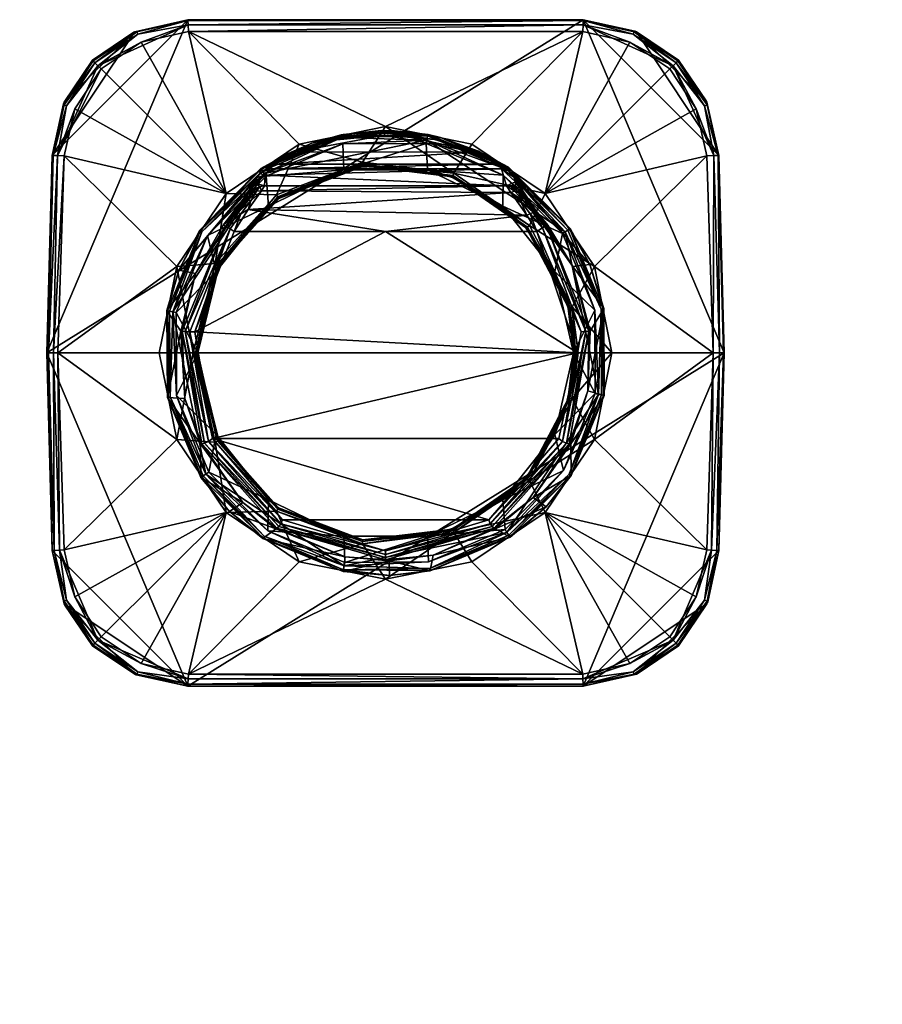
# Model space of a CAD drawing. Header units: centimetres. Extents: x -20.5 to 9.3, y -17.3 to 11.
# Tile 8 of 9: x -9.6 to -0.1, y 0.2 to 11. Entities that reach past the tile are written whole.
import ezdxf

# ---------------------------------------------------------------- set-up
doc = ezdxf.new("R2010")
doc.units = ezdxf.units.CM
doc.layers.get('0').update_dxf_attribs({"true_color": 0x5890e1})

msp = doc.modelspace()

# ---------------------------------------------------------------- meshes
at = {"color": 214, "true_color": 0xb11c95}
mesh = msp.add_polyface(dxfattribs=at)
corners = [(-13.246, 9.483, 4.106), (-14.182, 8.381, 4.232), (-13.176, 7.325, 4.115), (-13.113, 9.489, 2.971), (-13.113, 9.489, 3.955), (-13.056, 7.325, 2.971), (-13.056, 7.325, 3.966), (-14.6, 10.975, 2.971), (-14.017, 10.843, 2.971), (-13.246, 10.071, 2.971), (-13.556, 10.532, 2.971), (-13.113, 5.161, 2.971), (-13.244, 10.044, 4.005), (-13.582, 10.503, 4.054), (-13.272, 10.033, 4.054), (-13.123, 9.489, 4.008), (-13.171, 9.487, 4.074), (-13.253, 10.088, 3.952), (-13.562, 10.524, 4.005), (-13.556, 10.532, 3.952), (-13.614, 10.471, 4.088), (-13.651, 10.436, 4.104), (-13.362, 9.998, 4.104), (-13.387, 9.966, 4.081), (-13.064, 7.325, 4.017), (-13.108, 7.325, 4.08), (-13.113, 5.161, 3.955), (-13.135, 5.161, 4.033), (-13.194, 5.163, 4.089), (-9.296, 7.325, 2.971), (-9.296, 7.325, 3.966), (-9.239, 9.489, 2.971), (-9.239, 9.489, 3.955), (-9.239, 5.161, 3.955), (-9.115, 10.052, 3.952), (-9.106, 10.071, 2.971), (-9.229, 9.489, 4.008), (-9.277, 7.325, 4.04), (-9.181, 9.487, 4.074), (-9.223, 7.325, 4.096), (-9.106, 9.483, 4.106), (-9.175, 7.325, 4.115), (-9.108, 10.044, 4.005), (-9.08, 10.033, 4.054), (-9.158, 5.163, 4.089), (-9.217, 5.161, 4.033), (-14.035, 10.85, 3.954)]
mesh.append_faces([[corners[k] for k in face] for face in [(0, 1, 2), (3, 4, 5), (5, 4, 6), (5, 7, 3), (3, 8, 9), (9, 8, 10), (5, 6, 11), (12, 13, 14), (15, 14, 16), (15, 12, 14), (15, 4, 12), (12, 4, 17), (18, 17, 19), (20, 21, 22), (16, 22, 0), (23, 20, 22), (14, 20, 23), (20, 14, 13), (13, 12, 18), (18, 12, 17), (6, 4, 24), (24, 4, 15), (25, 15, 16), (2, 16, 0), (2, 25, 16), (25, 24, 15), (6, 24, 26), (27, 24, 25), (28, 25, 2), (29, 30, 31), (31, 30, 32), (29, 33, 30), (32, 34, 31), (31, 34, 35), (32, 30, 36), (36, 30, 37), (38, 37, 39), (40, 39, 41), (40, 38, 39), (38, 36, 37), (34, 32, 42), (38, 43, 36), (32, 36, 42), (42, 36, 43), (44, 41, 39), (45, 39, 37), (33, 37, 30), (22, 16, 23), (23, 16, 14)]], dxfattribs={"color": 214})
mesh.append_faces([[corners[k] for k in face] for face in [(17, 4, 3), (3, 9, 17), (19, 17, 9), (9, 10, 19), (46, 19, 10)]], dxfattribs={"vtx2": -1, "color": 214})
mesh = msp.add_polyface(dxfattribs=at)
corners = [(-7.339, 8.715, 9.037), (-7.781, 7.561, 9.175), (-7.288, 8.685, 9.088), (-7.67, 8.196, 9.034), (-7.815, 7.563, 9.127), (-7.366, 8.723, 8.963), (-7.677, 7.557, 9.216), (-7.246, 8.655, 9.102), (-6.965, 9.292, 6.523), (-7.623, 8.668, 4.444), (-7.852, 8.23, 4.444), (-6.994, 9.246, 7.027), (-7.011, 9.184, 7.787), (-7.617, 8.664, 4.407), (-6.936, 9.32, 4.372), (-7.598, 8.652, 4.372), (-6.953, 9.345, 4.444), (-7.975, 7.786, 4.407), (-7.953, 7.782, 4.372), (-7.919, 7.775, 4.349), (-6.917, 9.292, 4.349), (-7.538, 8.612, 4.342), (-7.442, 8.217, 4.342), (-7.882, 7.768, 4.342), (-7.335, 9.073, 4.241), (-7.875, 8.272, 4.241), (-7.452, 8.303, 4.241), (-9.106, 10.071, 2.971), (-8.335, 10.843, 2.971), (-9.239, 9.489, 2.971), (-8.796, 10.532, 2.971), (-7.752, 10.975, 2.971), (-9.296, 7.325, 2.971), (-9.115, 10.052, 3.952), (-8.797, 10.531, 3.952), (-8.343, 10.839, 3.954), (-7.752, 10.975, 3.958), (-7.747, 10.845, 4.108), (-8.263, 10.728, 4.105), (-8.701, 10.436, 4.104), (-8.99, 9.998, 4.104), (-9.106, 9.483, 4.106), (-9.175, 7.325, 4.115), (-8.79, 10.524, 4.005), (-9.108, 10.044, 4.005), (-8.77, 10.503, 4.054), (-8.31, 10.843, 4.006), (-8.299, 10.817, 4.055), (-7.752, 10.966, 4.011), (-7.75, 10.919, 4.076), (-8.737, 10.471, 4.088), (-9.181, 9.487, 4.074), (-9.08, 10.033, 4.054)]
mesh.append_faces([[corners[k] for k in face] for face in [(0, 1, 2), (0, 3, 4), (0, 5, 3), (2, 6, 7), (8, 9, 10), (11, 10, 3), (3, 5, 12), (13, 14, 15), (13, 10, 9), (16, 13, 9), (10, 13, 17), (15, 18, 13), (19, 15, 20), (21, 19, 20), (21, 22, 23), (24, 25, 26), (27, 28, 29), (27, 30, 28), (28, 31, 29), (29, 31, 32), (27, 33, 34), (30, 34, 35), (28, 35, 36), (31, 28, 36), (28, 30, 35), (30, 27, 34), (24, 37, 38), (39, 24, 38), (39, 40, 24), (24, 40, 41), (25, 41, 42), (25, 24, 41), (43, 44, 45), (46, 45, 47), (48, 47, 49), (48, 46, 47), (48, 36, 46), (46, 36, 35), (43, 35, 34), (33, 43, 34), (33, 44, 43), (39, 50, 51), (40, 51, 41), (40, 39, 51), (39, 38, 50), (50, 38, 49), (47, 50, 49), (47, 45, 50), (50, 45, 52), (51, 50, 52), (38, 37, 49), (45, 44, 52), (45, 46, 43), (43, 46, 35)]], dxfattribs={"color": 214})
mesh = msp.add_polyface(dxfattribs=at)
corners = [(-7.41, 8.281, 4.291), (-7.442, 8.217, 4.342), (-6.871, 8.933, 4.342), (-4.305, 8.933, 4.291), (-4.305, 8.933, 4.342), (-4.048, 8.689, 4.291), (-3.734, 8.217, 4.342), (-6.757, 9.018, 4.291), (-7.246, 8.655, 9.102), (-7.677, 7.557, 9.216), (-5.588, 8.655, 9.102), (-3.487, 7.325, 9.219), (-3.93, 8.655, 9.102), (-7.484, 6.389, 9.161), (-3.692, 6.389, 9.161), (-4.459, 5.497, 8.997), (-7.094, 8.897, 9.002), (-4.04, 8.834, 9.04), (-7.288, 8.685, 9.088), (-7.174, 8.85, 9.025), (-7.339, 8.715, 9.037), (-7.207, 8.863, 8.996), (-7.143, 8.979, 8.84), (-7.366, 8.723, 8.963), (-6.717, 5.497, 8.997), (-7.525, 6.355, 9.148), (-4.443, 5.454, 8.978), (-3.607, 6.338, 9.117), (-3.651, 6.356, 9.148), (-7.569, 6.338, 9.117), (-6.733, 5.454, 8.978), (-4.003, 8.85, 9.025), (-3.825, 8.72, 9.014), (-3.97, 8.864, 8.996), (-3.869, 8.697, 9.074), (-3.81, 8.723, 8.963), (-3.979, 8.922, 8.885), (-7.538, 8.612, 4.342), (-7.524, 6.017, 4.342), (-7.442, 6.432, 4.342), (-6.871, 5.716, 4.342), (-3.638, 6.038, 4.342), (-4.305, 5.716, 4.342), (-3.734, 6.432, 4.342), (-3.651, 8.632, 4.342), (-7.335, 9.073, 4.241), (-7.452, 8.303, 4.241), (-6.784, 9.057, 4.241), (-1.88, 7.325, 2.971), (-9.296, 7.325, 2.971), (-3.424, 10.975, 2.971), (-7.752, 3.674, 2.971), (-4.048, 5.96, 4.291), (-7.442, 6.432, 4.291), (-6.871, 5.716, 4.291), (-4.044, 8.693, 4.268), (-3.734, 8.217, 4.291), (-7.415, 8.283, 4.268), (-6.769, 9.036, 4.25), (-7.429, 8.291, 4.25), (-6.76, 9.023, 4.268), (-7.415, 6.366, 4.268), (-6.76, 5.627, 4.268), (-7.429, 6.358, 4.25), (-6.769, 5.613, 4.25), (-3.734, 6.432, 4.291), (-4.044, 5.957, 4.268), (-4.305, 5.716, 4.291), (-7.452, 6.346, 4.241), (-4.032, 5.946, 4.25), (-3.585, 6.831, 4.268)]
mesh.append_faces([[corners[k] for k in face] for face in [(0, 1, 2), (3, 4, 5), (5, 4, 6), (7, 0, 2), (8, 9, 10), (10, 9, 11), (12, 10, 11), (9, 13, 11), (11, 13, 14), (14, 13, 15), (8, 10, 16), (16, 10, 17), (10, 12, 17), (18, 19, 20), (18, 8, 19), (19, 8, 16), (19, 21, 20), (21, 22, 23), (20, 21, 23), (24, 13, 25), (26, 27, 28), (15, 28, 14), (25, 29, 30), (17, 12, 31), (32, 33, 34), (33, 35, 36), (12, 34, 31), (31, 34, 33), (2, 1, 37), (38, 39, 40), (41, 42, 43), (44, 6, 4), (45, 46, 47), (48, 49, 50), (48, 51, 49), (43, 42, 52), (53, 40, 39), (53, 54, 40), (5, 55, 3), (5, 56, 55), (57, 58, 59), (60, 0, 7), (59, 47, 46), (58, 47, 59), (0, 60, 57), (57, 60, 58), (54, 61, 62), (62, 63, 64), (65, 52, 66), (66, 52, 67), (64, 63, 68), (54, 53, 61), (61, 63, 62), (66, 69, 70)]], dxfattribs={"color": 214})
mesh = msp.add_polyface(dxfattribs=at)
corners = [(-5.631, 9.761, 4.805), (-5.489, 9.759, 4.806), (-5.631, 9.762, 4.444), (-6.569, 9.528, 5.223), (-4.6, 9.524, 5.234), (-5.599, 9.71, 4.917), (-6.158, 9.655, 4.975), (-6.801, 9.393, 5.867), (-6.656, 9.51, 5.206), (-6.624, 9.519, 5.23), (-6.179, 9.678, 4.932), (-6.607, 9.52, 5.241), (-6.169, 9.669, 4.955), (-5.6, 9.731, 4.894), (-5.6, 9.748, 4.866), (-6.052, 9.717, 4.846), (-6.395, 9.623, 4.965), (-6.965, 9.292, 6.523), (-6.075, 9.714, 4.444), (-6.953, 9.345, 4.444), (-5.127, 9.702, 4.388), (-6.074, 9.707, 4.407), (-6.069, 9.685, 4.372), (-6.949, 9.339, 4.407), (-6.936, 9.32, 4.372), (-5.143, 9.619, 4.342), (-6.055, 9.614, 4.342), (-5.135, 9.657, 4.35), (-6.917, 9.292, 4.349), (-6.896, 9.261, 4.342), (-6.046, 9.33, 4.342), (-5.13, 9.33, 4.342), (-5.588, 9.804, 4.241), (-5.842, 9.414, 4.241), (-4.841, 9.293, 4.241), (-6.534, 9.612, 4.241), (-9.296, 7.325, 2.971), (-7.752, 10.975, 2.971), (-3.424, 10.975, 2.971), (-7.752, 10.975, 3.958), (-3.429, 10.845, 4.108), (-7.747, 10.845, 4.108), (-7.335, 9.073, 4.241), (-3.424, 10.966, 4.011), (-7.752, 10.966, 4.011), (-7.75, 10.919, 4.076), (-3.426, 10.919, 4.076)]
mesh.append_faces([[corners[k] for k in face] for face in [(0, 1, 2), (3, 4, 5), (6, 3, 5), (3, 7, 4), (8, 7, 9), (10, 9, 11), (12, 11, 3), (6, 12, 3), (6, 13, 12), (6, 5, 13), (14, 1, 0), (15, 14, 0), (15, 10, 14), (15, 16, 10), (9, 7, 11), (11, 7, 3), (16, 8, 10), (10, 8, 9), (8, 17, 7), (11, 12, 10), (10, 12, 14), (14, 12, 13), (2, 18, 0), (0, 18, 15), (15, 18, 16), (16, 18, 19), (8, 19, 17), (8, 16, 19), (2, 20, 21), (18, 21, 19), (18, 2, 21), (21, 20, 22), (23, 22, 24), (25, 26, 27), (27, 26, 28), (22, 28, 24), (22, 27, 28), (22, 20, 27), (26, 29, 28), (19, 21, 23), (23, 21, 22), (29, 26, 30), (30, 25, 31), (30, 26, 25), (32, 33, 34), (32, 35, 33), (36, 37, 38), (37, 39, 38), (40, 41, 32), (32, 41, 35), (35, 41, 42), (43, 39, 44), (45, 43, 44), (45, 41, 46)]], dxfattribs={"color": 214})
mesh = msp.add_polyface(dxfattribs=at)
corners = [(-5.13, 9.33, 4.291), (-5.13, 9.33, 4.342), (-4.858, 9.248, 4.291), (-5.836, 9.367, 4.291), (-4.305, 8.933, 4.342), (-4.305, 8.933, 4.291), (-5.135, 9.657, 4.35), (-4.299, 9.273, 4.342), (-5.143, 9.619, 4.342), (-3.62, 8.652, 4.349), (-4.259, 9.333, 4.372), (-5.127, 9.702, 4.388), (-4.246, 9.352, 4.407), (-5.123, 9.719, 4.444), (-4.243, 9.358, 4.444), (-4.269, 9.35, 5.996), (-4.571, 9.535, 5.139), (-4.985, 9.685, 4.88), (-5.489, 9.759, 4.806), (-5.631, 9.762, 4.444), (-4.215, 9.081, 8.799), (-7.094, 8.897, 9.002), (-4.04, 8.834, 9.04), (-4.263, 9.157, 8.549), (-6.946, 9.102, 8.759), (-6.905, 9.272, 7.066), (-4.318, 9.342, 6.297), (-6.858, 9.342, 6.296), (-4.375, 9.393, 5.867), (-6.801, 9.393, 5.867), (-4.6, 9.524, 5.234), (-5.052, 9.662, 4.967), (-5.599, 9.71, 4.917), (-5.6, 9.731, 4.894), (-5.6, 9.748, 4.866), (-4.564, 9.525, 5.213), (-4.234, 9.317, 6.273), (-4.642, 9.612, 4.241), (-4.841, 9.293, 4.241), (-3.841, 9.073, 4.241), (-5.588, 9.804, 4.241), (-3.424, 10.975, 2.971), (-7.752, 10.975, 3.958), (-3.424, 10.975, 3.958), (-3.429, 10.845, 4.108), (-3.424, 10.966, 4.011), (-7.75, 10.919, 4.076), (-3.426, 10.919, 4.076), (-7.747, 10.845, 4.108), (-4.856, 9.254, 4.268), (-4.032, 8.703, 4.25), (-4.851, 9.269, 4.25), (-5.837, 9.373, 4.268), (-4.044, 8.693, 4.268), (-4.012, 8.721, 4.241), (-5.839, 9.389, 4.25)]
mesh.append_faces([[corners[k] for k in face] for face in [(0, 1, 2), (0, 3, 1), (1, 4, 2), (2, 4, 5), (6, 7, 8), (6, 9, 7), (6, 10, 9), (6, 11, 10), (10, 11, 12), (13, 14, 11), (11, 14, 12), (15, 14, 16), (16, 14, 17), (17, 14, 13), (18, 13, 19), (18, 17, 13), (20, 21, 22), (20, 23, 24), (25, 23, 26), (27, 26, 28), (29, 28, 30), (30, 31, 32), (33, 32, 31), (34, 31, 35), (17, 35, 16), (17, 34, 35), (17, 18, 34), (31, 30, 35), (35, 30, 28), (15, 28, 26), (36, 15, 26), (28, 15, 35), (35, 15, 16), (31, 34, 33), (13, 11, 19), (1, 7, 4), (1, 8, 7), (37, 38, 39), (37, 40, 38), (41, 42, 43), (37, 44, 40), (43, 42, 45), (46, 47, 45), (47, 48, 44), (49, 50, 51), (0, 49, 52), (0, 2, 49), (49, 2, 5), (53, 49, 5), (53, 50, 49), (51, 54, 38), (50, 54, 51), (51, 38, 55), (49, 51, 52)]], dxfattribs={"color": 214})
mesh = msp.add_polyface(dxfattribs=at)
corners = [(-3.591, 8.671, 4.372), (-4.246, 9.352, 4.407), (-3.572, 8.684, 4.407), (-4.243, 9.358, 4.444), (-3.567, 8.688, 4.444), (-4.259, 9.333, 4.372), (-3.62, 8.652, 4.349), (-4.167, 9.198, 7.61), (-3.539, 8.273, 9.025), (-4.183, 9.249, 6.996), (-4.165, 9.154, 8.16), (-3.81, 8.723, 8.963), (-4.169, 9.124, 8.548), (-3.979, 8.922, 8.885), (-4.127, 9.075, 8.716), (-4.269, 9.35, 5.996), (-4.234, 9.317, 6.273), (-3.35, 8.293, 4.444), (-4.111, 8.992, 8.915), (-4.003, 8.85, 9.025), (-3.97, 8.864, 8.996), (-4.082, 8.996, 8.892), (-4.175, 9.097, 8.743), (-4.213, 9.148, 8.549), (-4.263, 9.157, 8.549), (-4.215, 9.081, 8.799), (-4.04, 8.834, 9.04), (-4.318, 9.342, 6.297), (-4.299, 9.273, 4.342), (-3.651, 8.632, 4.342), (-4.305, 8.933, 4.342), (-4.841, 9.293, 4.241), (-4.012, 8.721, 4.241), (-3.841, 9.073, 4.241), (-3.424, 10.975, 2.971), (-2.841, 10.843, 2.971), (-1.937, 9.489, 2.971), (-3.424, 10.975, 3.958), (-2.859, 10.85, 3.954), (-2.07, 9.483, 4.106), (-2.186, 9.998, 4.104), (-2.475, 10.436, 4.104), (-2.913, 10.728, 4.105), (-3.429, 10.845, 4.108), (-4.642, 9.612, 4.241), (-3.301, 8.272, 4.241), (-2.866, 10.843, 4.006), (-2.386, 10.524, 4.005), (-2.438, 10.471, 4.088), (-3.426, 10.919, 4.076), (-2.877, 10.817, 4.055), (-2.406, 10.503, 4.054), (-3.424, 10.966, 4.011), (-2.38, 10.532, 2.971)]
mesh.append_faces([[corners[k] for k in face] for face in [(0, 1, 2), (1, 3, 4), (1, 0, 5), (5, 0, 6), (2, 1, 4), (7, 8, 9), (7, 10, 8), (11, 10, 12), (13, 12, 14), (13, 11, 12), (4, 3, 15), (15, 16, 17), (17, 16, 9), (18, 19, 20), (21, 20, 13), (14, 21, 13), (14, 22, 21), (14, 12, 22), (22, 12, 23), (24, 22, 23), (24, 25, 22), (22, 25, 21), (21, 25, 18), (20, 21, 18), (25, 26, 18), (18, 26, 19), (16, 27, 9), (9, 27, 7), (7, 27, 24), (10, 24, 23), (12, 10, 23), (10, 7, 24), (28, 29, 30), (31, 32, 33), (34, 35, 36), (34, 37, 35), (35, 37, 38), (33, 39, 40), (41, 33, 40), (41, 42, 33), (33, 42, 43), (44, 33, 43), (33, 45, 39), (38, 37, 46), (38, 46, 47), (42, 48, 49), (43, 42, 49), (42, 41, 48), (50, 51, 46), (52, 46, 37), (52, 50, 46), (52, 49, 50), (50, 49, 48)]], dxfattribs={"color": 214})
mesh.append_faces([[corners[k] for k in face] for face in [(53, 35, 38)]], dxfattribs={"vtx2": -1, "color": 214})
mesh = msp.add_polyface(dxfattribs=at)
corners = [(1.88, 7.325, 2.971), (1.88, 7.325, 3.966), (1.937, 9.489, 2.971), (1.937, 9.489, 3.955), (1.937, 5.161, 2.971), (1.937, 5.161, 3.955), (1.947, 9.489, 4.008), (1.899, 7.325, 4.04), (1.995, 9.487, 4.074), (1.959, 5.161, 4.033), (1.953, 7.325, 4.096), (-1.88, 7.325, 2.971), (-3.424, 10.975, 2.971), (-1.937, 9.489, 2.971), (-1.937, 5.161, 2.971), (-3.424, 3.674, 2.971), (-2.841, 10.843, 2.971), (-2.07, 10.071, 2.971), (-2.38, 10.532, 2.971), (-1.937, 9.489, 3.955), (-1.88, 7.325, 3.966), (-1.937, 5.161, 3.955), (-3.301, 8.272, 4.241), (-2, 7.325, 4.115), (-2.07, 9.483, 4.106), (-2.07, 5.166, 4.106), (-3.301, 6.377, 4.241), (-2.386, 10.524, 4.005), (-2.866, 10.843, 4.006), (-2.406, 10.503, 4.054), (-2.068, 10.044, 4.005), (-2.096, 10.033, 4.054), (-1.947, 9.489, 4.008), (-1.995, 9.487, 4.074), (-2.077, 10.088, 3.952), (-2.38, 10.532, 3.952), (-2.859, 10.85, 3.954), (-2.438, 10.471, 4.088), (-2.475, 10.436, 4.104), (-2.186, 9.998, 4.104), (-2.877, 10.817, 4.055), (-1.888, 7.325, 4.017), (-1.932, 7.325, 4.08), (-1.959, 5.161, 4.033), (-2.018, 5.163, 4.089)]
mesh.append_faces([[corners[k] for k in face] for face in [(0, 1, 2), (2, 1, 3), (4, 5, 0), (0, 5, 1), (3, 1, 6), (6, 1, 7), (8, 6, 7), (9, 10, 7), (5, 7, 1), (5, 9, 7), (11, 12, 13), (11, 14, 15), (13, 16, 17), (17, 16, 18), (13, 19, 11), (11, 19, 20), (11, 20, 14), (14, 20, 21), (22, 23, 24), (25, 23, 26), (27, 28, 29), (30, 29, 31), (32, 31, 33), (32, 30, 31), (32, 19, 30), (30, 19, 34), (27, 34, 35), (36, 27, 35), (37, 38, 39), (33, 39, 24), (33, 37, 39), (33, 31, 37), (37, 31, 29), (29, 40, 37), (29, 30, 27), (27, 30, 34), (20, 19, 41), (41, 19, 32), (42, 32, 33), (23, 33, 24), (23, 42, 33), (42, 41, 32), (20, 41, 21), (21, 41, 43), (43, 41, 42), (44, 42, 23), (25, 44, 23), (44, 43, 42)]], dxfattribs={"color": 214})
mesh.append_faces([[corners[k] for k in face] for face in [(34, 19, 13), (13, 17, 34), (35, 34, 17), (17, 18, 35), (36, 35, 18)]], dxfattribs={"vtx2": -1, "color": 214})
mesh = msp.add_polyface(dxfattribs=at)
corners = [(-6.757, 9.018, 4.291), (-6.871, 8.933, 4.342), (-6.046, 9.33, 4.342), (-5.836, 9.367, 4.291), (-5.13, 9.33, 4.342), (-4.215, 9.081, 8.799), (-6.946, 9.102, 8.759), (-7.094, 8.897, 9.002), (-4.263, 9.157, 8.549), (-6.913, 9.157, 8.549), (-6.905, 9.272, 7.066), (-6.801, 9.393, 5.867), (-6.858, 9.342, 6.296), (-4.375, 9.393, 5.867), (-4.318, 9.342, 6.297), (-7.065, 8.991, 8.915), (-7.002, 9.097, 8.743), (-6.963, 9.148, 8.549), (-7.007, 9.124, 8.548), (-7.049, 9.075, 8.717), (-7.094, 8.996, 8.892), (-7.207, 8.863, 8.996), (-7.174, 8.85, 9.025), (-7.143, 8.979, 8.84), (-7.011, 9.184, 7.787), (-7.007, 9.211, 7.449), (-6.994, 9.246, 7.027), (-6.965, 9.292, 6.523), (-6.953, 9.345, 4.444), (-7.623, 8.668, 4.444), (-7.67, 8.196, 9.034), (-7.366, 8.723, 8.963), (-7.852, 8.23, 4.444), (-6.917, 9.292, 4.349), (-6.896, 9.261, 4.342), (-7.538, 8.612, 4.342), (-6.949, 9.339, 4.407), (-7.617, 8.664, 4.407), (-6.936, 9.32, 4.372), (-7.598, 8.652, 4.372), (-6.534, 9.612, 4.241), (-6.784, 9.057, 4.241), (-5.842, 9.414, 4.241), (-7.335, 9.073, 4.241), (-5.837, 9.373, 4.268), (-4.851, 9.269, 4.25), (-5.839, 9.389, 4.25), (-6.76, 9.023, 4.268), (-6.769, 9.036, 4.25), (-5.13, 9.33, 4.291), (-4.841, 9.293, 4.241)]
mesh.append_faces([[corners[k] for k in face] for face in [(0, 1, 2), (3, 2, 4), (3, 0, 2), (5, 6, 7), (6, 8, 9), (9, 8, 10), (11, 12, 13), (12, 10, 14), (15, 7, 6), (16, 6, 17), (18, 16, 17), (18, 19, 16), (16, 19, 20), (15, 20, 21), (22, 15, 21), (22, 7, 15), (6, 9, 17), (19, 23, 20), (20, 23, 21), (6, 16, 15), (15, 16, 20), (18, 17, 24), (24, 17, 9), (10, 24, 9), (10, 25, 24), (10, 26, 25), (10, 27, 26), (10, 12, 27), (27, 12, 11), (28, 29, 27), (25, 30, 24), (25, 26, 30), (24, 31, 18), (18, 31, 23), (19, 18, 23), (26, 27, 32), (33, 34, 35), (28, 36, 37), (37, 36, 38), (38, 33, 39), (1, 34, 2), (1, 35, 34), (40, 41, 42), (40, 43, 41), (44, 45, 46), (47, 46, 48), (44, 0, 3), (49, 44, 3), (46, 50, 42), (48, 42, 41), (46, 42, 48), (0, 44, 47), (47, 44, 46)]], dxfattribs={"color": 214})
mesh = msp.add_polyface(dxfattribs=at)
corners = [(-3.734, 8.217, 4.291), (-3.734, 8.217, 4.342), (-3.59, 7.817, 4.291), (-4.048, 8.689, 4.291), (-3.531, 7.325, 4.342), (-3.531, 7.325, 4.317), (-3.531, 7.325, 4.291), (-3.298, 7.792, 4.342), (-3.62, 8.652, 4.349), (-3.257, 6.871, 4.349), (-3.651, 8.632, 4.342), (-4.299, 9.273, 4.342), (-3.227, 7.804, 4.372), (-3.572, 8.684, 4.407), (-3.205, 7.808, 4.407), (-3.591, 8.671, 4.372), (-3.567, 8.688, 4.444), (-3.35, 8.293, 4.444), (-3.198, 7.811, 4.444), (-3.194, 6.86, 4.444), (-3.223, 6.865, 4.372), (-3.372, 6.908, 9.068), (-3.347, 7.564, 9.075), (-3.539, 8.273, 9.025), (-4.183, 9.249, 6.996), (-4.165, 9.154, 8.16), (-3.81, 8.723, 8.963), (-4.269, 9.35, 5.996), (-3.361, 7.563, 9.127), (-3.825, 8.72, 9.014), (-3.395, 7.561, 9.175), (-3.93, 8.655, 9.102), (-3.445, 7.557, 9.206), (-3.869, 8.697, 9.074), (-3.487, 7.325, 9.219), (-3.97, 8.864, 8.996), (-3.294, 6.881, 4.342), (-3.841, 9.073, 4.241), (-4.012, 8.721, 4.241), (-3.301, 8.272, 4.241), (-3.544, 7.828, 4.241), (-3.109, 7.325, 4.241), (-3.48, 7.325, 4.241), (-2, 7.325, 4.115), (-3.525, 7.325, 4.268), (-3.585, 7.818, 4.268), (-4.044, 8.693, 4.268), (-3.509, 7.325, 4.25), (-3.569, 7.822, 4.25), (-4.032, 8.703, 4.25)]
mesh.append_faces([[corners[k] for k in face] for face in [(0, 1, 2), (0, 3, 1), (4, 5, 1), (1, 5, 2), (2, 5, 6), (7, 8, 9), (7, 10, 8), (8, 10, 11), (12, 13, 14), (9, 8, 12), (12, 8, 15), (13, 12, 15), (13, 16, 17), (14, 17, 18), (19, 14, 18), (20, 12, 14), (14, 13, 17), (21, 19, 18), (22, 18, 23), (22, 21, 18), (18, 17, 23), (23, 17, 24), (23, 25, 26), (16, 27, 17), (28, 21, 22), (23, 28, 22), (23, 29, 28), (23, 26, 29), (28, 29, 30), (31, 32, 33), (31, 34, 32), (30, 33, 32), (30, 29, 33), (29, 26, 35), (7, 4, 1), (10, 7, 1), (7, 36, 4), (37, 38, 39), (39, 38, 40), (41, 40, 42), (41, 39, 40), (41, 43, 39), (6, 44, 2), (2, 44, 45), (0, 45, 46), (44, 47, 45), (45, 47, 48), (46, 48, 49), (48, 47, 40), (49, 40, 38), (47, 42, 40), (0, 2, 45), (48, 40, 49), (45, 48, 46)]], dxfattribs={"color": 214})
mesh = msp.add_polyface(dxfattribs=at)
corners = [(-7.645, 7.325, 4.342), (-7.442, 8.217, 4.342), (-7.645, 7.325, 4.291), (-7.41, 8.281, 4.291), (-7.525, 6.355, 9.148), (-7.484, 6.389, 9.161), (-7.731, 7.557, 9.206), (-7.781, 7.561, 9.175), (-7.288, 8.685, 9.088), (-7.339, 8.715, 9.037), (-7.815, 7.563, 9.127), (-7.677, 7.557, 9.216), (-7.67, 8.196, 9.034), (-7.829, 7.564, 9.075), (-7.787, 6.827, 9.064), (-7.6, 6.329, 9.071), (-7.569, 6.338, 9.117), (-7.852, 8.23, 4.444), (-7.982, 7.788, 4.444), (-7.977, 6.837, 4.444), (-7.615, 6.329, 9.02), (-7.953, 7.782, 4.372), (-7.598, 8.652, 4.372), (-7.919, 7.775, 4.349), (-7.948, 6.843, 4.372), (-7.555, 5.996, 4.349), (-7.538, 8.612, 4.342), (-7.882, 7.768, 4.342), (-7.878, 6.857, 4.342), (-7.97, 6.838, 4.407), (-7.975, 7.786, 4.407), (-7.617, 8.664, 4.407), (-7.442, 6.432, 4.342), (-7.875, 6.377, 4.241), (-7.452, 6.346, 4.241), (-7.696, 7.325, 4.241), (-8.067, 7.325, 4.241), (-7.875, 8.272, 4.241), (-7.452, 8.303, 4.241), (-9.175, 7.325, 4.115), (-7.442, 6.432, 4.291), (-7.651, 7.325, 4.268), (-7.429, 8.291, 4.25), (-7.67, 7.325, 4.248), (-7.415, 8.283, 4.268), (-7.415, 6.366, 4.268), (-7.429, 6.358, 4.25)]
mesh.append_faces([[corners[k] for k in face] for face in [(0, 1, 2), (2, 1, 3), (4, 5, 6), (7, 6, 8), (9, 10, 7), (5, 11, 6), (6, 11, 8), (12, 13, 10), (10, 13, 14), (14, 15, 10), (10, 15, 16), (7, 16, 4), (6, 7, 4), (16, 7, 10), (17, 18, 12), (12, 18, 13), (13, 18, 19), (14, 19, 20), (14, 13, 19), (21, 22, 23), (24, 23, 25), (23, 26, 27), (28, 23, 27), (28, 25, 23), (29, 19, 18), (30, 18, 17), (30, 31, 21), (29, 21, 24), (21, 29, 30), (30, 29, 18), (24, 21, 23), (27, 1, 0), (28, 0, 32), (28, 27, 0), (33, 34, 35), (36, 33, 35), (36, 35, 37), (37, 35, 38), (36, 37, 39), (39, 33, 36), (2, 32, 0), (2, 40, 32), (41, 42, 43), (41, 44, 42), (41, 2, 44), (44, 2, 3), (43, 38, 35), (43, 42, 38), (2, 41, 40), (40, 41, 45), (45, 41, 46), (35, 34, 43), (34, 46, 43), (43, 46, 41)]], dxfattribs={"color": 214})
mesh = msp.add_polyface(dxfattribs=at)
corners = [(-3.828, 5.638, 4.444), (-3.561, 5.983, 4.407), (-3.554, 5.981, 4.444), (-4.227, 5.31, 4.407), (-3.257, 6.871, 4.349), (-3.638, 6.038, 4.342), (-3.294, 6.881, 4.342), (-3.298, 7.792, 4.342), (-3.223, 6.865, 4.372), (-3.205, 7.808, 4.407), (-3.201, 6.86, 4.407), (-3.579, 5.996, 4.372), (-4.24, 5.329, 4.372), (-4.259, 5.357, 4.349), (-3.227, 7.804, 4.372), (-3.194, 6.86, 4.444), (-3.971, 5.74, 8.93), (-3.561, 6.33, 9.02), (-3.372, 6.908, 9.068), (-4.419, 5.423, 8.947), (-3.576, 6.329, 9.071), (-3.607, 6.338, 9.117), (-3.395, 7.561, 9.175), (-3.651, 6.356, 9.148), (-3.361, 7.563, 9.127), (-3.445, 7.557, 9.206), (-3.487, 7.325, 9.219), (-3.692, 6.389, 9.161), (-3.734, 6.432, 4.342), (-3.531, 7.325, 4.342), (-3.48, 7.325, 4.241), (-3.544, 6.821, 4.241), (-3.109, 7.325, 4.241), (-3.301, 6.377, 4.241), (-4.012, 5.929, 4.241), (-3.841, 5.576, 4.241), (-2.07, 5.166, 4.106), (-2, 7.325, 4.115), (-3.531, 7.325, 4.291), (-3.531, 7.325, 4.317), (-3.59, 6.832, 4.291), (-3.734, 6.432, 4.291), (-4.048, 5.96, 4.291), (-3.585, 6.831, 4.268), (-4.032, 5.946, 4.25), (-3.569, 6.827, 4.25), (-3.525, 7.325, 4.268), (-3.509, 7.325, 4.25), (-4.044, 5.957, 4.268)]
mesh.append_faces([[corners[k] for k in face] for face in [(0, 1, 2), (0, 3, 1), (4, 5, 6), (7, 4, 6), (8, 9, 10), (1, 10, 2), (1, 8, 10), (1, 11, 8), (1, 12, 11), (4, 13, 5), (4, 11, 13), (4, 8, 11), (4, 14, 8), (15, 10, 9), (15, 2, 10), (16, 0, 2), (17, 2, 15), (18, 17, 15), (17, 16, 2), (19, 20, 21), (16, 17, 20), (20, 17, 18), (21, 22, 23), (21, 24, 22), (21, 20, 24), (24, 20, 18), (25, 26, 23), (22, 25, 23), (26, 27, 23), (6, 28, 29), (6, 5, 28), (30, 31, 32), (32, 31, 33), (33, 31, 34), (35, 33, 34), (36, 33, 35), (33, 37, 32), (38, 39, 40), (40, 39, 28), (41, 28, 42), (41, 40, 28), (39, 29, 28), (43, 44, 45), (46, 45, 47), (46, 43, 45), (46, 38, 43), (43, 38, 40), (41, 43, 40), (41, 48, 43), (44, 34, 45), (45, 31, 47), (45, 34, 31), (47, 31, 30)]], dxfattribs={"color": 214})
mesh = msp.add_polyface(dxfattribs=at)
corners = [(-13.176, 7.325, 4.115), (-14.186, 6.257, 4.232), (-13.246, 5.166, 4.106), (-14.795, 5.355, 4.235), (-13.362, 4.652, 4.104), (-13.651, 4.214, 4.104), (-14.089, 3.921, 4.105), (-13.056, 7.325, 2.971), (-13.113, 5.161, 2.971), (-14.6, 3.674, 2.971), (-13.246, 4.578, 2.971), (-14.017, 3.806, 2.971), (-13.556, 4.117, 2.971), (-13.056, 7.325, 3.966), (-13.113, 5.161, 3.955), (-13.237, 4.597, 3.952), (-13.555, 4.119, 3.952), (-14.008, 3.81, 3.954), (-14.6, 3.674, 3.958), (-14.603, 3.753, 4.091), (-13.614, 4.178, 4.088), (-14.053, 3.833, 4.055), (-13.582, 4.146, 4.054), (-14.042, 3.806, 4.006), (-13.562, 4.125, 4.005), (-13.244, 4.605, 4.005), (-13.272, 4.616, 4.054), (-13.194, 5.163, 4.089), (-13.135, 5.161, 4.033), (-13.064, 7.325, 4.017), (-13.108, 7.325, 4.08), (-14, 7.325, 4.204), (-14.317, 6.04, 4.208), (-14.209, 6.266, 4.217), (-9.239, 5.161, 2.971), (-9.239, 5.161, 3.955), (-9.296, 7.325, 2.971), (-9.106, 5.166, 4.106), (-9.175, 7.325, 4.115), (-9.158, 5.163, 4.089), (-9.217, 5.161, 4.033), (-9.277, 7.325, 4.04), (-9.223, 7.325, 4.096), (-8.99, 4.652, 4.104), (-9.108, 4.605, 4.005), (-9.099, 4.561, 3.952), (-9.08, 4.616, 4.054), (-9.106, 4.578, 2.971), (-8.796, 4.117, 3.952)]
mesh.append_faces([[corners[k] for k in face] for face in [(0, 1, 2), (2, 1, 3), (4, 3, 5), (4, 2, 3), (3, 6, 5), (7, 8, 9), (9, 8, 10), (11, 10, 12), (11, 9, 10), (8, 13, 14), (14, 15, 8), (8, 15, 10), (10, 15, 16), (12, 16, 17), (11, 17, 18), (11, 12, 17), (12, 10, 16), (6, 19, 20), (5, 20, 4), (5, 6, 20), (20, 19, 21), (22, 21, 23), (24, 23, 17), (16, 24, 17), (16, 15, 24), (24, 15, 25), (22, 25, 26), (20, 26, 27), (4, 27, 2), (4, 20, 27), (15, 14, 25), (25, 14, 28), (26, 28, 27), (26, 25, 28), (26, 20, 22), (22, 20, 21), (25, 22, 24), (24, 22, 23), (14, 29, 28), (2, 27, 0), (27, 28, 30), (31, 32, 33), (34, 35, 36), (37, 38, 39), (35, 40, 41), (40, 39, 42), (37, 39, 43), (35, 44, 40), (35, 45, 44), (39, 40, 46), (46, 40, 44)]], dxfattribs={"color": 214})
mesh.append_faces([[corners[k] for k in face] for face in [(45, 35, 34), (34, 47, 45), (48, 45, 47)]], dxfattribs={"vtx2": -1, "color": 214})
mesh = msp.add_polyface(dxfattribs=at)
corners = [(-7.6, 6.329, 9.071), (-7.787, 6.827, 9.064), (-7.615, 6.329, 9.02), (-7.151, 5.685, 8.92), (-6.758, 5.423, 8.947), (-7.569, 6.338, 9.117), (-7.977, 6.837, 4.444), (-7.609, 5.96, 4.444), (-7.298, 5.588, 4.444), (-7.584, 5.977, 4.372), (-7.555, 5.996, 4.349), (-6.916, 5.316, 4.372), (-7.603, 5.964, 4.407), (-7.948, 6.843, 4.372), (-7.878, 6.857, 4.342), (-7.524, 6.017, 4.342), (-6.877, 5.376, 4.342), (-7.97, 6.838, 4.407), (-6.929, 5.297, 4.407), (-7.442, 6.432, 4.342), (-7.875, 6.377, 4.241), (-7.335, 5.576, 4.241), (-7.452, 6.346, 4.241), (-8.335, 3.806, 2.971), (-9.106, 4.578, 2.971), (-7.752, 3.674, 2.971), (-8.796, 4.117, 2.971), (-9.239, 5.161, 2.971), (-9.296, 7.325, 2.971), (-7.752, 3.674, 3.958), (-8.317, 3.799, 3.954), (-8.263, 3.921, 4.105), (-7.747, 3.804, 4.108), (-8.701, 4.214, 4.104), (-8.99, 4.652, 4.104), (-9.106, 5.166, 4.106), (-9.175, 7.325, 4.115), (-9.158, 5.163, 4.089), (-8.737, 4.178, 4.088), (-9.08, 4.616, 4.054), (-8.77, 4.146, 4.054), (-9.108, 4.605, 4.005), (-8.79, 4.125, 4.005), (-9.099, 4.561, 3.952), (-8.796, 4.117, 3.952), (-8.31, 3.806, 4.006), (-8.299, 3.833, 4.055), (-7.749, 3.753, 4.091), (-7.752, 3.695, 4.035)]
mesh.append_faces([[corners[k] for k in face] for face in [(0, 1, 2), (3, 0, 2), (0, 4, 5), (6, 7, 2), (2, 7, 3), (3, 7, 8), (9, 10, 11), (9, 12, 13), (10, 9, 13), (14, 15, 10), (10, 15, 16), (8, 7, 12), (12, 7, 6), (12, 17, 13), (12, 6, 17), (9, 18, 12), (15, 14, 19), (20, 21, 22), (23, 24, 25), (23, 26, 24), (24, 27, 25), (25, 27, 28), (25, 29, 23), (23, 29, 30), (21, 31, 32), (21, 33, 31), (21, 34, 33), (21, 35, 34), (21, 20, 35), (35, 20, 36), (34, 37, 38), (33, 38, 31), (33, 34, 38), (38, 37, 39), (40, 39, 41), (42, 41, 43), (44, 42, 43), (44, 30, 42), (42, 30, 45), (40, 45, 46), (38, 46, 47), (31, 47, 32), (31, 38, 47), (30, 29, 45), (45, 29, 48), (46, 48, 47), (46, 45, 48), (46, 38, 40), (40, 38, 39), (45, 40, 42), (42, 40, 41)]], dxfattribs={"color": 214})
mesh.append_faces([[corners[k] for k in face] for face in [(24, 26, 44), (30, 44, 26), (26, 23, 30)]], dxfattribs={"vtx2": -1, "color": 214})
mesh = msp.add_polyface(dxfattribs=at)
corners = [(2.07, 4.578, 2.971), (1.937, 5.161, 2.971), (3.424, 3.674, 2.971), (3.841, 5.576, 4.241), (2.475, 4.214, 4.104), (2.913, 3.921, 4.105), (2.186, 4.652, 4.104), (2.07, 5.166, 4.106), (2.018, 5.163, 4.089), (2.439, 4.178, 4.088), (2.096, 4.616, 4.054), (2.406, 4.146, 4.054), (2.068, 4.605, 4.005), (2.386, 4.125, 4.005), (2.077, 4.561, 3.952), (1.937, 5.161, 3.955), (1.959, 5.161, 4.033), (3.15, 7.314, 13.046), (3.233, 0.189, 12.954), (3.15, 7.32, 14.001), (3.15, 7.314, 12.805), (3.371, 4.86, 11.791), (3.205, 4.258, 12.641), (3.162, 6.35, 12.589), (-5.106, 4.965, 4.372), (-4.259, 5.357, 4.349), (-4.24, 5.329, 4.372), (-4.227, 5.31, 4.407), (-4.222, 5.305, 4.444), (-5.098, 4.936, 4.444), (-5.116, 5.036, 4.342), (-4.277, 5.39, 4.342), (-5.101, 4.942, 4.407), (-5.066, 5.11, 8.786), (-4.388, 5.398, 8.858), (-4.4, 5.404, 8.904), (-5.588, 5.082, 8.854), (-4.419, 5.423, 8.947), (-4.642, 5.037, 4.241), (-3.841, 5.576, 4.241), (-4.841, 5.356, 4.241), (-1.88, 7.325, 2.971), (-3.424, 3.674, 2.971), (-7.752, 3.674, 2.971), (-1.937, 5.161, 2.971), (-2.07, 4.578, 2.971), (-1.937, 5.161, 3.955), (-2.061, 4.597, 3.952), (-2.379, 4.119, 3.952), (-2.913, 3.921, 4.105), (-3.429, 3.804, 4.108), (-2.475, 4.214, 4.104), (-2.186, 4.652, 4.104), (-2.07, 5.166, 4.106), (-5.588, 4.846, 4.241), (-2.438, 4.178, 4.088), (-2.386, 4.125, 4.005), (-2.068, 4.605, 4.005), (-2.406, 4.146, 4.054), (-2.096, 4.616, 4.054), (-2.018, 5.163, 4.089), (-1.959, 5.161, 4.033), (2.38, 4.117, 3.952)]
mesh.append_faces([[corners[k] for k in face] for face in [(0, 1, 2), (3, 4, 5), (3, 6, 4), (3, 7, 6), (7, 8, 6), (6, 8, 9), (4, 6, 9), (9, 8, 10), (11, 10, 12), (13, 12, 14), (15, 12, 16), (15, 14, 12), (11, 9, 10), (8, 16, 10), (10, 16, 12), (17, 18, 19), (17, 20, 18), (21, 22, 23), (24, 25, 26), (27, 28, 29), (30, 31, 25), (29, 32, 27), (26, 27, 24), (33, 29, 28), (34, 33, 28), (34, 35, 33), (36, 35, 37), (38, 39, 40), (41, 42, 43), (42, 44, 45), (46, 47, 44), (44, 47, 45), (45, 47, 48), (49, 39, 50), (49, 51, 39), (39, 51, 52), (53, 39, 52), (39, 38, 50), (50, 38, 54), (51, 55, 52), (56, 47, 57), (58, 57, 59), (55, 59, 60), (52, 60, 53), (52, 55, 60), (47, 46, 57), (57, 46, 61), (59, 61, 60), (59, 57, 61), (59, 55, 58), (57, 58, 56)]], dxfattribs={"color": 214})
mesh.append_faces([[corners[k] for k in face] for face in [(14, 15, 1), (1, 0, 14), (62, 14, 0)]], dxfattribs={"vtx2": -1, "color": 214})
mesh = msp.add_polyface(dxfattribs=at)
corners = [(2.841, 3.806, 2.971), (2.07, 4.578, 2.971), (3.424, 3.674, 2.971), (2.38, 4.117, 2.971), (3.424, 3.674, 3.958), (2.859, 3.799, 3.954), (2.475, 4.214, 4.104), (2.439, 4.178, 4.088), (2.913, 3.921, 4.105), (2.38, 4.117, 3.952), (2.386, 4.125, 4.005), (2.077, 4.561, 3.952), (2.866, 3.806, 4.006), (2.406, 4.146, 4.054), (2.877, 3.833, 4.055), (3.427, 3.753, 4.091), (3.429, 3.804, 4.108), (3.424, 3.695, 4.035), (2.068, 4.605, 4.005), (3.241, 0.189, 12.849), (3.15, 7.314, 12.805), (3.205, 4.258, 12.641), (-2.841, 3.806, 2.971), (-2.07, 4.578, 2.971), (-2.38, 4.117, 2.971), (-3.424, 3.674, 2.971), (-3.424, 3.674, 3.958), (-7.752, 3.674, 2.971), (-7.752, 3.674, 3.958), (-2.379, 4.119, 3.952), (-2.832, 3.81, 3.954), (-7.747, 3.804, 4.108), (-3.429, 3.804, 4.108), (-5.588, 4.846, 4.241), (-3.427, 3.753, 4.091), (-7.749, 3.753, 4.091), (-7.752, 3.695, 4.035), (-3.424, 3.695, 4.035), (-2.913, 3.921, 4.105), (-2.438, 4.178, 4.088), (-2.475, 4.214, 4.104), (-2.877, 3.833, 4.055), (-2.406, 4.146, 4.054), (-2.866, 3.806, 4.006), (-2.386, 4.125, 4.005), (-2.061, 4.597, 3.952)]
mesh.append_faces([[corners[k] for k in face] for face in [(0, 1, 2), (0, 3, 1), (2, 4, 0), (0, 4, 5), (6, 7, 8), (9, 10, 11), (9, 5, 10), (10, 5, 12), (13, 12, 14), (7, 14, 15), (8, 15, 16), (8, 7, 15), (5, 4, 12), (12, 4, 17), (14, 17, 15), (14, 12, 17), (14, 7, 13), (12, 13, 10), (10, 13, 18), (19, 20, 21), (22, 23, 24), (22, 25, 23), (25, 26, 27), (27, 26, 28), (24, 29, 30), (22, 30, 26), (25, 22, 26), (22, 24, 30), (24, 23, 29), (31, 32, 33), (32, 31, 34), (34, 31, 35), (36, 34, 35), (36, 37, 34), (36, 28, 37), (37, 28, 26), (32, 34, 38), (38, 34, 39), (40, 38, 39), (39, 34, 41), (42, 41, 43), (44, 43, 30), (29, 44, 30), (29, 45, 44), (26, 43, 37), (26, 30, 43), (42, 39, 41), (44, 42, 43), (34, 37, 41), (41, 37, 43), (5, 9, 3), (5, 3, 0)]], dxfattribs={"color": 214})
mesh.append_faces([[corners[k] for k in face] for face in [(1, 3, 9)]], dxfattribs={"vtx2": -1, "color": 214})
mesh = msp.add_polyface(dxfattribs=at)
corners = [(-4.227, 5.31, 4.407), (-4.24, 5.329, 4.372), (-3.561, 5.983, 4.407), (-3.828, 5.638, 4.444), (-4.222, 5.305, 4.444), (-4.259, 5.357, 4.349), (-4.277, 5.39, 4.342), (-3.638, 6.038, 4.342), (-3.579, 5.996, 4.372), (-4.388, 5.398, 8.858), (-3.971, 5.74, 8.93), (-4.459, 5.497, 8.997), (-7.484, 6.389, 9.161), (-6.717, 5.497, 8.997), (-5.588, 5.157, 8.904), (-6.733, 5.454, 8.978), (-7.525, 6.355, 9.148), (-4.4, 5.404, 8.904), (-3.576, 6.329, 9.071), (-4.443, 5.454, 8.978), (-3.651, 6.356, 9.148), (-7.151, 5.685, 8.92), (-6.777, 5.404, 8.904), (-7.6, 6.329, 9.071), (-6.788, 5.398, 8.858), (-4.419, 5.423, 8.947), (-6.758, 5.423, 8.947), (-7.569, 6.338, 9.117), (-3.607, 6.338, 9.117), (-7.298, 5.588, 4.444), (-6.933, 5.291, 4.444), (-6.929, 5.297, 4.407), (-7.603, 5.964, 4.407), (-6.04, 4.992, 4.35), (-7.555, 5.996, 4.349), (-6.877, 5.376, 4.342), (-6.916, 5.316, 4.372), (-7.584, 5.977, 4.372), (-6.871, 5.716, 4.342), (-6.046, 5.319, 4.342), (-5.13, 5.319, 4.342), (-4.305, 5.716, 4.342), (-7.524, 6.017, 4.342), (-3.841, 5.576, 4.241), (-4.012, 5.929, 4.241), (-4.841, 5.356, 4.241), (-7.335, 5.576, 4.241), (-6.784, 5.592, 4.241), (-7.452, 6.346, 4.241), (-6.534, 5.037, 4.241), (-4.048, 5.96, 4.291), (-4.305, 5.716, 4.291), (-4.858, 5.401, 4.291), (-6.046, 5.319, 4.291), (-6.871, 5.716, 4.291), (-6.76, 5.627, 4.268), (-5.837, 5.276, 4.268), (-4.856, 5.395, 4.268), (-5.13, 5.319, 4.291), (-6.769, 5.613, 4.25), (-5.839, 5.26, 4.25), (-4.044, 5.957, 4.268), (-4.851, 5.38, 4.25), (-4.032, 5.946, 4.25), (-5.842, 5.235, 4.241)]
mesh.append_faces([[corners[k] for k in face] for face in [(0, 1, 2), (3, 4, 0), (5, 6, 7), (8, 1, 5), (9, 4, 3), (10, 9, 3), (11, 12, 13), (14, 11, 13), (13, 15, 14), (13, 16, 15), (9, 10, 17), (17, 10, 18), (11, 19, 20), (11, 14, 19), (21, 22, 23), (21, 24, 22), (25, 17, 18), (22, 26, 23), (27, 26, 15), (19, 25, 28), (24, 29, 30), (24, 21, 29), (30, 29, 31), (31, 29, 32), (33, 34, 35), (33, 36, 34), (36, 31, 37), (35, 38, 39), (40, 41, 6), (6, 41, 7), (35, 42, 38), (43, 44, 45), (46, 47, 48), (46, 49, 47), (50, 41, 51), (51, 41, 52), (52, 41, 40), (53, 39, 54), (54, 39, 38), (53, 55, 56), (52, 57, 51), (52, 58, 57), (56, 59, 60), (61, 62, 63), (57, 61, 51), (57, 62, 61), (59, 47, 60), (59, 48, 47), (60, 47, 64), (62, 45, 63), (63, 45, 44), (53, 54, 55), (55, 59, 56)]], dxfattribs={"color": 214})
mesh = msp.add_polyface(dxfattribs=at)
corners = [(-6.033, 5.03, 4.342), (-5.116, 5.036, 4.342), (-6.04, 4.992, 4.35), (-4.259, 5.357, 4.349), (-5.101, 4.942, 4.407), (-5.098, 4.936, 4.444), (-5.545, 4.887, 4.444), (-6.049, 4.947, 4.388), (-6.052, 4.931, 4.444), (-5.106, 4.965, 4.372), (-4.227, 5.31, 4.407), (-5.548, 5.049, 8.769), (-5.066, 5.11, 8.786), (-6.03, 5.092, 8.781), (-5.588, 5.058, 8.813), (-6.777, 5.404, 8.904), (-5.588, 5.082, 8.854), (-6.758, 5.423, 8.947), (-5.588, 5.116, 8.885), (-6.733, 5.454, 8.978), (-5.588, 5.157, 8.904), (-4.443, 5.454, 8.978), (-4.419, 5.423, 8.947), (-4.4, 5.404, 8.904), (-6.788, 5.398, 8.858), (-6.933, 5.291, 4.444), (-6.929, 5.297, 4.407), (-6.916, 5.316, 4.372), (-6.877, 5.376, 4.342), (-6.046, 5.319, 4.342), (-5.13, 5.319, 4.342), (-4.277, 5.39, 4.342), (-4.642, 5.037, 4.241), (-4.841, 5.356, 4.241), (-5.588, 4.846, 4.241), (-5.842, 5.235, 4.241), (-6.534, 5.037, 4.241), (-6.784, 5.592, 4.241), (-7.747, 3.804, 4.108), (-7.335, 5.576, 4.241), (-5.13, 5.319, 4.291), (-6.046, 5.319, 4.291), (-4.858, 5.401, 4.291), (-5.837, 5.276, 4.268), (-4.856, 5.395, 4.268), (-5.839, 5.26, 4.25), (-4.851, 5.38, 4.25)]
mesh.append_faces([[corners[k] for k in face] for face in [(0, 1, 2), (2, 1, 3), (4, 5, 6), (7, 6, 8), (7, 4, 6), (7, 9, 4), (7, 2, 9), (9, 2, 3), (4, 9, 10), (6, 5, 11), (11, 5, 12), (13, 11, 14), (15, 14, 16), (17, 16, 18), (19, 18, 20), (21, 20, 18), (22, 18, 16), (23, 16, 14), (12, 14, 11), (12, 23, 14), (15, 24, 13), (14, 15, 13), (16, 17, 15), (18, 22, 21), (18, 19, 17), (13, 25, 8), (11, 8, 6), (11, 13, 8), (13, 24, 25), (26, 27, 7), (25, 7, 8), (25, 26, 7), (2, 28, 0), (2, 7, 27), (0, 29, 30), (1, 30, 31), (1, 0, 30), (0, 28, 29), (32, 33, 34), (33, 35, 34), (34, 35, 36), (36, 35, 37), (38, 34, 36), (39, 38, 36), (40, 30, 41), (40, 42, 30), (30, 29, 41), (40, 43, 44), (44, 45, 46), (45, 35, 46), (46, 35, 33), (40, 41, 43), (43, 45, 44)]], dxfattribs={"color": 214})

doc.saveas('drawing.dxf')
